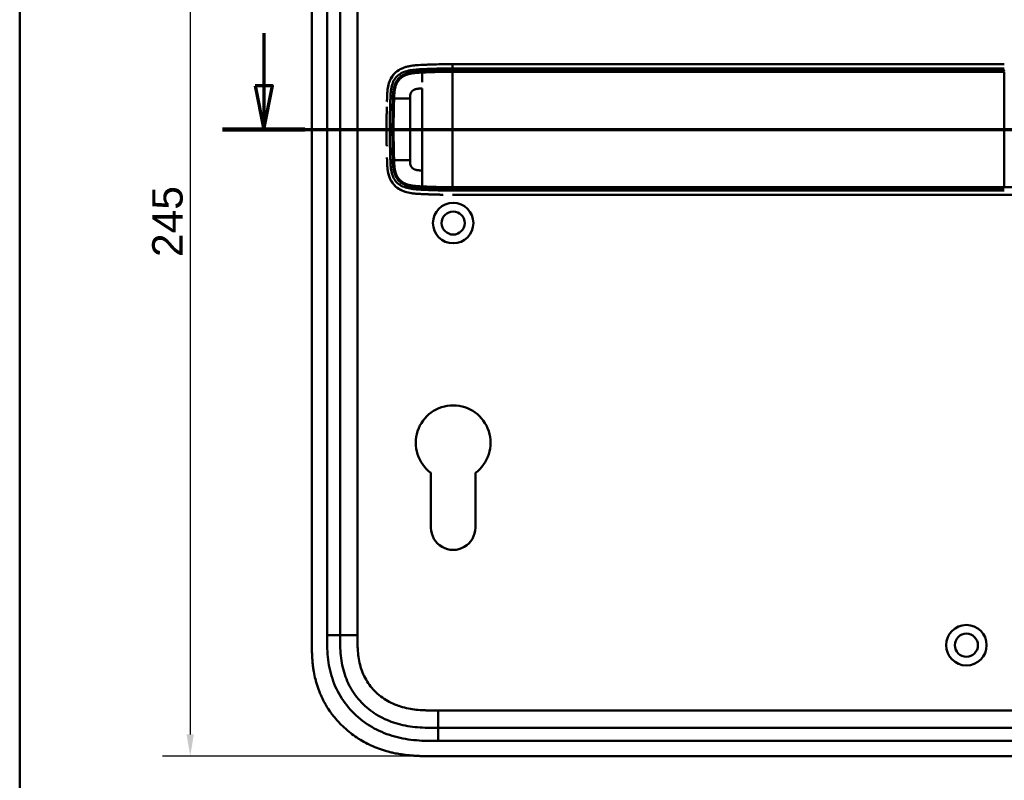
# Model space of a CAD drawing. Header units: millimetres. Extents: x 20 to 833, y 20 to 574.
# Tile 2 of 12: x 20 to 246, y 264 to 439. Entities that reach past the tile are written whole.
import ezdxf

# ---------------------------------------------------------------- set-up
doc = ezdxf.new("R2010")
doc.units = ezdxf.units.MM
doc.header["$LTSCALE"] = 2
for name, color, linetype, lineweight in [('Bemaßungen(DIN)', 7, 'Continuous', 25), ('Schnittansichtslinien(DIN)', 7, 'Continuous', 70), ('Sichtbare Kanten(DIN)', 7, 'Continuous', 50), ('Sichtbare tangentiale Kanten(DIN)', 7, 'Continuous', 50), ('Skizziergeometrie(DIN)', 7, 'Continuous', 50)]:
    doc.layers.add(name, color=color, linetype=linetype, lineweight=lineweight)
doc.styles.add('STANDARD-DIN~0', font='arial.ttf')
doc.dimstyles.new('CAD-LAN', dxfattribs={"dimscale": 2, "dimtxt": 3.5, "dimasz": 2.5, "dimexe": 3.175, "dimexo": 0, "dimgap": 0.8, "dimtad": 1, "dimrnd": 1e-08, "dimtxsty": 'STANDARD-DIN~0', "dimcen": 0.09, "dimdle": 10, "dimclrd": 250, "dimclre": 250, "dimclrt": 250, "dimadec": 0, "dimazin": 2, "dimtfac": 1, "dimtmove": 0, "dimatfit": 3, "dimfxl": 1, "dimtolj": 1, "dimtzin": 0, "dimlwd": 25, "dimlwe": 25, "dimarcsym": 0})

# ---------------------------------------------------------------- blocks, each defined once
blk = doc.blocks.new('Ränder Standardrahmen')
at = {"layer": 'Skizziergeometrie(DIN)', "flags": 128}
blk.add_lwpolyline([(10, 10), (10, 287), (410, 287), (410, 10), (10, 10)], dxfattribs=at)
blk = doc.blocks.new('2DTransSchnitt0')
at = {"layer": 'Schnittansichtslinien(DIN)', "linetype": 'Continuous'}
for p, q in [((38.06, 217.92), (38.06, 211.86)), ((37.06, 211.86), (38.06, 206.86)), ((39.06, 211.86), (37.06, 211.86)), ((38.06, 211.86), (38.06, 206.86)), ((38.06, 206.86), (39.06, 211.86)), ((33.33, 206.86), (163.25, 206.86))]:
    blk.add_line(p, q, dxfattribs=at)
at = {"layer": 'Schnittansichtslinien(DIN)', "linetype": 'Continuous', "lineweight": 140}
blk.add_line((33.33, 206.86), (42.79, 206.86), dxfattribs=at)
at = {"layer": 'Schnittansichtslinien(DIN)', "linetype": 'Continuous', "flags": 128}
blk.add_lwpolyline([(37.06, 211.86), (38.06, 206.86), (39.06, 211.86), (37.06, 211.86)], dxfattribs=at)
at = {"layer": 'Schnittansichtslinien(DIN)'}
blk.add_solid([(37.06, 211.86), (38.06, 206.86), (39.06, 211.86), (37.06, 211.86)], dxfattribs=at)
blk = doc.blocks.new('*D9')
at = {"layer": 'Bemaßungen(DIN)', "color": 250, "linetype": 'Continuous', "lineweight": 25, "true_color": 0x3f3f3f, "transparency": 16777216}
for p, q in [((115.21, 514.72), (52.86, 514.72)), ((59.21, 509.72), (59.21, 274.72)), ((115.21, 269.72), (52.86, 269.72))]:
    blk.add_line(p, q, dxfattribs=at)
at = {"layer": 'Bemaßungen(DIN)', "color": 250, "linetype": 'Continuous', "true_color": 0x3f3f3f, "transparency": 16777216}
for points in [[(58.37, 509.72), (60.04, 509.72), (59.21, 514.72)], [(58.37, 274.72), (60.04, 274.72), (59.21, 269.72)]]:
    blk.add_solid(points, dxfattribs=at)
at = {"layer": 'Defpoints', "color": 0, "linetype": 'Continuous', "transparency": 16777216}
for p in [(115.21, 514.72), (59.21, 269.72), (115.21, 269.72)]:
    blk.add_point(p, dxfattribs=at)
at = {"layer": 'Bemaßungen(DIN)', "color": 250, "linetype": 'Continuous', "lineweight": 25, "true_color": 0x3f3f3f, "transparency": 16777216, "insert": (50.46, 384.4), "char_height": 7, "attachment_point": 1, "rotation": 90, "style": 'STANDARD-DIN~0'}
blk.add_mtext('\\A1;245', dxfattribs=at)

msp = doc.modelspace()

# ---------------------------------------------------------------- linework, layer by layer
at = {"layer": 'Sichtbare Kanten(DIN)'}
for p, q in [((87.167, 487.938), (87.167, 296.506)), ((93.667, 486.938), (93.667, 297.506)), ((246.381, 428.719), (119.53, 428.719)), ((105.693, 416.722), (105.693, 416.722)), ((109.743, 416.722), (109.744, 416.722)), ((105.693, 410.722), (105.693, 410.722)), ((109.744, 410.722), (109.743, 410.722)), ((119.53, 398.719), (246.381, 398.719)), ((114.567, 322.222), (114.567, 334.798)), ((124.766, 334.797), (124.767, 322.222)), ((116.205, 276.222), (261.129, 276.222)), ((115.206, 269.722), (274.128, 269.722))]:
    msp.add_line(p, q, dxfattribs=at)
for centre, radius in [((119.667, 392.222), 4.65), ((119.667, 392.222), 2.65), ((237.667, 295.222), 4.65), ((237.667, 295.222), 2.65)]:
    msp.add_circle(centre, radius, dxfattribs=at)
for centre, radius, start, end in [((119.667, 413.722), 13.8, 106.81616, 106.8165), ((119.667, 413.722), 13.8, 79.06815, 79.07275), ((119.667, 413.722), 14, 75.42748, 75.43284), ((119.667, 413.722), 11.7, 148.01351, 148.01403), ((119.667, 413.722), 11.6, 148.81305, 148.81381), ((119.667, 413.722), 11.5, 149.64582, 149.64689), ((119.667, 413.722), 11.5, 210.35256, 210.35418), ((119.667, 413.722), 11.6, 211.18578, 211.18695), ((119.667, 413.722), 11.7, 211.98569, 211.98649), ((119.667, 413.721), 13.799, 253.28693, 253.28729), ((119.667, 413.722), 13.8, 280.78374, 280.78832), ((119.667, 413.722), 14, 284.46083, 284.46616), ((119.667, 341.722), 8.6, 306.36728, 233.62816), ((119.667, 322.222), 5.1, 180, 0.00251)]:
    msp.add_arc(centre, radius, start, end, dxfattribs=at)
for points, degree, knots in [([(111.584, 428.509), (110.502, 428.441), (109.414, 428.318), (107.739, 427.727), (107.13, 427.403), (106.076, 426.527), (105.66, 426.01), (104.971, 424.714), (104.772, 423.978), (104.568, 422.748), (104.523, 422.207), (104.495, 421.662)], 3, [-1.1255122, -1.1255122, -1.1255122, -1.1255122, -0.8348812, -0.8348812, -0.6468758, -0.6468758, -0.4644401, -0.4644401, -0.2506566, -0.2506566, -0.0864851, -0.0864851, -0.0864851, -0.0864851]), ([(110.742, 428.442), (110.742, 428.442), (110.743, 428.442), (110.744, 428.442), (110.745, 428.442), (110.749, 428.443), (110.751, 428.443), (110.767, 428.445), (110.781, 428.446), (111.085, 428.475), (111.379, 428.497), (113.239, 428.608), (114.813, 428.661), (117.434, 428.715), (118.482, 428.719), (119.53, 428.719)], 3, [0, 0, 0, 0, 0.00009264, 0.00009264, 0.00046302, 0.00046302, 0.00120364, 0.00120364, 0.00534922, 0.00534922, 0.09385067, 0.09385067, 0.56580638, 0.56580638, 0.8802723, 0.8802723, 0.8802723, 0.8802723]), ([(115.827, 428.681), (115.698, 428.677), (115.391, 428.669), (114.903, 428.654), (114.229, 428.631), (113.529, 428.604), (112.976, 428.579), (112.611, 428.562), (112.42, 428.553), (112.401, 428.552)], 5, [0.37850291, 0.37850291, 0.37850291, 0.37850291, 0.37850291, 0.37850291, 0.44282401, 0.53138881, 0.61995362, 0.70851842, 0.71828181, 0.71828181, 0.71828181, 0.71828181, 0.71828181, 0.71828181]), ([(104.98, 424.578), (104.98, 424.578), (104.98, 424.578), (104.981, 424.578), (104.981, 424.578), (104.981, 424.578), (104.981, 424.579), (104.981, 424.579), (104.981, 424.58), (104.982, 424.583), (104.983, 424.585), (104.986, 424.593), (104.988, 424.599), (104.997, 424.623), (105.003, 424.642), (105.03, 424.715), (105.051, 424.77), (105.094, 424.878), (105.116, 424.931), (105.15, 425.01), (105.161, 425.037), (105.179, 425.076), (105.185, 425.089), (105.194, 425.109), (105.197, 425.116), (105.201, 425.126), (105.203, 425.129), (105.205, 425.134), (105.206, 425.135), (105.207, 425.138), (105.208, 425.139), (105.208, 425.14), (105.208, 425.14), (105.209, 425.141), (105.209, 425.141), (105.209, 425.142), (105.209, 425.142), (105.209, 425.142), (105.209, 425.142), (105.209, 425.142), (105.209, 425.142), (105.209, 425.142)], 3, [0, 0, 0, 0, 0.000029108, 0.000029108, 0.000069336, 0.000069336, 0.000142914, 0.000142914, 0.000363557, 0.000363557, 0.001025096, 0.001025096, 0.003009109, 0.003009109, 0.008960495, 0.008960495, 0.026815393, 0.026815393, 0.044302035, 0.044302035, 0.053052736, 0.053052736, 0.057429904, 0.057429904, 0.059619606, 0.059619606, 0.060715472, 0.060715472, 0.061264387, 0.061264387, 0.061539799, 0.061539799, 0.061678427, 0.061678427, 0.061748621, 0.061748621, 0.061784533, 0.061784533, 0.061803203, 0.061803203, 0.061823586, 0.061823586, 0.061823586, 0.061823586]), ([(104.378, 417.545), (104.378, 417.545), (104.378, 417.545), (104.378, 417.546), (104.378, 417.546), (104.378, 417.546), (104.378, 417.547), (104.378, 417.548), (104.378, 417.55), (104.378, 417.554), (104.378, 417.558), (104.378, 417.572), (104.378, 417.583), (104.379, 417.626), (104.38, 417.659), (104.382, 417.788), (104.384, 417.885), (104.392, 418.274), (104.398, 418.565), (104.406, 418.879), (104.406, 418.901), (104.407, 418.927), (104.407, 418.932), (104.407, 418.939), (104.407, 418.942), (104.407, 418.946), (104.407, 418.946), (104.407, 418.947), (104.407, 418.948), (104.407, 418.948), (104.407, 418.948), (104.407, 418.948)], 3, [0, 0, 0, 0, 0.00003042, 0.00003042, 0.00007044, 0.00007044, 0.00019048, 0.00019048, 0.00055053, 0.00055053, 0.00163058, 0.00163058, 0.00487062, 0.00487062, 0.01459066, 0.01459066, 0.0437507, 0.0437507, 0.13123111, 0.13123111, 0.13788283, 0.13788283, 0.13913003, 0.13913003, 0.14006547, 0.14006547, 0.14024087, 0.14024087, 0.14037254, 0.14037254, 0.14038465, 0.14038465, 0.14038465, 0.14038465]), ([(104.44, 420.132), (104.44, 420.132), (104.44, 420.132), (104.44, 420.132), (104.44, 420.132), (104.44, 420.133), (104.44, 420.133), (104.441, 420.15), (104.441, 420.167), (104.442, 420.207), (104.443, 420.23), (104.447, 420.374), (104.451, 420.496), (104.458, 420.699), (104.46, 420.78), (104.464, 420.888), (104.465, 420.915), (104.466, 420.951), (104.466, 420.96), (104.467, 420.972), (104.467, 420.975), (104.467, 420.979), (104.467, 420.98), (104.467, 420.982), (104.467, 420.982), (104.467, 420.983), (104.467, 420.983), (104.467, 420.983)], 3, [0, 0, 0, 0, 0.000012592, 0.000012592, 0.000034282, 0.000034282, 0.000102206, 0.000102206, 0.005244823, 0.005244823, 0.012100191, 0.012100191, 0.048663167, 0.048663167, 0.073039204, 0.073039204, 0.081164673, 0.081164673, 0.083873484, 0.083873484, 0.084776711, 0.084776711, 0.085077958, 0.085077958, 0.085178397, 0.085178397, 0.085279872, 0.085279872, 0.085279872, 0.085279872]), ([(104.378, 417.545), (104.376, 417.45), (104.374, 417.354), (104.373, 417.259), (104.366, 416.847), (104.36, 416.435), (104.356, 416.023)], 3, [0.32448872, 0.32448872, 0.32448872, 0.32448872, 0.35285696, 0.35285696, 0.35285696, 0.47549945, 0.47549945, 0.47549945, 0.47549945]), ([(104.345, 414.479), (104.344, 414.226), (104.343, 413.972), (104.343, 413.719), (104.343, 413.464), (104.344, 413.209), (104.345, 412.954)], 3, [0.62936601, 0.62936601, 0.62936601, 0.62936601, 0.70537642, 0.70537642, 0.70537642, 0.78178643, 0.78178643, 0.78178643, 0.78178643]), ([(104.345, 414.479), (104.345, 414.479), (104.345, 414.48), (104.345, 414.48), (104.345, 414.48), (104.345, 414.481), (104.345, 414.481), (104.345, 414.483), (104.345, 414.484), (104.345, 414.489), (104.345, 414.493), (104.345, 414.507), (104.345, 414.518), (104.345, 414.561), (104.345, 414.593), (104.346, 414.723), (104.346, 414.82), (104.348, 415.209), (104.351, 415.5), (104.354, 415.847), (104.355, 415.901), (104.355, 415.977), (104.356, 415.997), (104.356, 416.019), (104.356, 416.02), (104.356, 416.021), (104.356, 416.021), (104.356, 416.022), (104.356, 416.022), (104.356, 416.023), (104.356, 416.023), (104.356, 416.023), (104.356, 416.023), (104.356, 416.023), (104.356, 416.023), (104.356, 416.023)], 3, [0, 0, 0, 0, 0.00006794, 0.00006794, 0.00010794, 0.00010794, 0.00022795, 0.00022795, 0.00058796, 0.00058796, 0.00166798, 0.00166798, 0.004908, 0.004908, 0.01462802, 0.01462802, 0.04378804, 0.04378804, 0.13126821, 0.13126821, 0.14767072, 0.14767072, 0.15382171, 0.15382171, 0.15411336, 0.15411336, 0.15425925, 0.15425925, 0.15433228, 0.15433228, 0.15436886, 0.15436886, 0.15438723, 0.15438723, 0.15440595, 0.15440595, 0.15440595, 0.15440595]), ([(104.356, 411.413), (104.356, 411.413), (104.356, 411.414), (104.356, 411.414), (104.356, 411.414), (104.356, 411.415), (104.356, 411.415), (104.356, 411.417), (104.356, 411.418), (104.356, 411.423), (104.356, 411.426), (104.356, 411.441), (104.355, 411.452), (104.355, 411.495), (104.355, 411.527), (104.353, 411.657), (104.352, 411.754), (104.349, 412.143), (104.347, 412.434), (104.346, 412.764), (104.345, 412.802), (104.345, 412.859), (104.345, 412.878), (104.345, 412.906), (104.345, 412.916), (104.345, 412.93), (104.345, 412.935), (104.345, 412.942), (104.345, 412.944), (104.345, 412.948), (104.345, 412.949), (104.345, 412.951), (104.345, 412.952), (104.345, 412.952), (104.345, 412.953), (104.345, 412.953), (104.345, 412.953), (104.345, 412.954), (104.345, 412.954), (104.345, 412.954), (104.345, 412.954), (104.345, 412.954), (104.345, 412.954), (104.345, 412.954)], 3, [0, 0, 0, 0, 0.00007709, 0.00007709, 0.00011709, 0.00011709, 0.0002371, 0.0002371, 0.00059712, 0.00059712, 0.00167714, 0.00167714, 0.00491717, 0.00491717, 0.0146372, 0.0146372, 0.04379722, 0.04379722, 0.13127739, 0.13127739, 0.14267197, 0.14267197, 0.1483693, 0.1483693, 0.15121801, 0.15121801, 0.15264242, 0.15264242, 0.15335469, 0.15335469, 0.15371088, 0.15371088, 0.15388903, 0.15388903, 0.15397816, 0.15397816, 0.15402279, 0.15402279, 0.15404516, 0.15404516, 0.15405641, 0.15405641, 0.15406792, 0.15406792, 0.15406792, 0.15406792]), ([(104.356, 411.413), (104.36, 411.002), (104.366, 410.591), (104.373, 410.178), (104.374, 410.083), (104.376, 409.987), (104.378, 409.891)], 3, [0.93532745, 0.93532745, 0.93532745, 0.93532745, 1.05789587, 1.05789587, 1.05789587, 1.08637381, 1.08637381, 1.08637381, 1.08637381]), ([(104.467, 406.456), (104.467, 406.456), (104.467, 406.456), (104.467, 406.457), (104.467, 406.457), (104.467, 406.457), (104.467, 406.458), (104.467, 406.459), (104.467, 406.461), (104.467, 406.465), (104.467, 406.469), (104.466, 406.483), (104.466, 406.494), (104.464, 406.537), (104.463, 406.57), (104.459, 406.699), (104.456, 406.796), (104.451, 406.966), (104.448, 407.039), (104.444, 407.166), (104.443, 407.221), (104.441, 407.28), (104.441, 407.286), (104.44, 407.294), (104.44, 407.298), (104.44, 407.303), (104.44, 407.304), (104.44, 407.305), (104.44, 407.305), (104.44, 407.306), (104.44, 407.306), (104.44, 407.306), (104.44, 407.306), (104.44, 407.306)], 3, [0, 0, 0, 0, 0.0000685, 0.0000685, 0.000108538, 0.000108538, 0.000228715, 0.000228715, 0.000589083, 0.000589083, 0.00166957, 0.00166957, 0.004910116, 0.004910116, 0.014630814, 0.014630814, 0.043792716, 0.043792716, 0.065662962, 0.065662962, 0.08206584, 0.08206584, 0.083603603, 0.083603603, 0.084757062, 0.084757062, 0.084973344, 0.084973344, 0.085135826, 0.085135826, 0.085162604, 0.085162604, 0.085174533, 0.085174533, 0.085174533, 0.085174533]), ([(111.572, 398.929), (110.376, 399.005), (109.166, 399.15), (107.428, 399.869), (106.854, 400.222), (105.872, 401.146), (105.492, 401.684), (104.913, 402.928), (104.739, 403.603), (104.61, 404.457), (104.59, 404.615), (104.572, 404.773)], 3, [0.0824985, 0.0824985, 0.0824985, 0.0824985, 0.4375462, 0.4375462, 0.6395491, 0.6395491, 0.838061, 0.838061, 1.045951, 1.045951, 1.0928074, 1.0928074, 1.0928074, 1.0928074]), ([(105.206, 402.303), (105.206, 402.303), (105.205, 402.303), (105.205, 402.303), (105.205, 402.304), (105.205, 402.304), (105.205, 402.304), (105.204, 402.306), (105.204, 402.307), (105.202, 402.311), (105.2, 402.315), (105.194, 402.328), (105.19, 402.337), (105.172, 402.376), (105.159, 402.405), (105.108, 402.523), (105.072, 402.612), (105.025, 402.735), (105.013, 402.769), (104.996, 402.815), (104.992, 402.828), (104.986, 402.845), (104.984, 402.85), (104.981, 402.857), (104.98, 402.86), (104.979, 402.864), (104.979, 402.865), (104.978, 402.867), (104.978, 402.867), (104.978, 402.868), (104.977, 402.868), (104.977, 402.869), (104.977, 402.869), (104.977, 402.869), (104.977, 402.869), (104.977, 402.869), (104.977, 402.869), (104.977, 402.87), (104.977, 402.87), (104.977, 402.87)], 3, [0, 0, 0, 0, 0.000053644, 0.000053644, 0.000093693, 0.000093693, 0.000213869, 0.000213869, 0.000574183, 0.000574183, 0.001654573, 0.001654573, 0.00489501, 0.00489501, 0.014615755, 0.014615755, 0.043784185, 0.043784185, 0.054719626, 0.054719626, 0.058820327, 0.058820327, 0.060417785, 0.060417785, 0.061217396, 0.061217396, 0.06161808, 0.06161808, 0.061819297, 0.061819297, 0.061920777, 0.061920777, 0.06197238, 0.06197238, 0.061999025, 0.061999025, 0.062013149, 0.062013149, 0.062029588, 0.062029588, 0.062029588, 0.062029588]), ([(110.701, 399), (110.757, 398.994), (110.814, 398.988), (110.871, 398.983), (111.15, 398.957), (111.427, 398.937), (111.707, 398.921)], 3, [1.11173243, 1.11173243, 1.11173243, 1.11173243, 1.12964673, 1.12964673, 1.12964673, 1.21762011, 1.21762011, 1.21762011, 1.21762011]), ([(111.707, 398.921), (111.707, 398.921), (111.707, 398.921), (111.706, 398.921), (111.706, 398.921), (111.706, 398.921), (111.705, 398.921), (111.704, 398.921), (111.703, 398.921), (111.698, 398.921), (111.695, 398.922), (111.681, 398.922), (111.671, 398.923), (111.63, 398.926), (111.599, 398.927), (111.477, 398.935), (111.385, 398.941), (111.156, 398.958), (111.018, 398.969), (110.83, 398.987), (110.779, 398.992), (110.723, 398.997), (110.718, 398.998), (110.71, 398.999), (110.706, 398.999), (110.702, 398.999), (110.702, 399), (110.702, 399), (110.701, 399), (110.701, 399), (110.701, 399), (110.701, 399), (110.701, 399), (110.701, 399), (110.701, 399), (110.701, 399)], 3, [0, 0, 0, 0, 0.00003166, 0.00003166, 0.00007175, 0.00007175, 0.00018596, 0.00018596, 0.00052834, 0.00052834, 0.00155512, 0.00155512, 0.00463506, 0.00463506, 0.01387454, 0.01387454, 0.04159373, 0.04159373, 0.08317482, 0.08317482, 0.09876655, 0.09876655, 0.10022823, 0.10022823, 0.10132469, 0.10132469, 0.10142448, 0.10142448, 0.10147482, 0.10147482, 0.10150042, 0.10150042, 0.10151366, 0.10151366, 0.10152856, 0.10152856, 0.10152856, 0.10152856]), ([(112.401, 398.885), (112.401, 398.885), (112.42, 398.884), (112.61, 398.875), (112.976, 398.859), (113.531, 398.834), (114.286, 398.805), (115.092, 398.776), (115.766, 398.758), (116.257, 398.746), (116.573, 398.74), (116.714, 398.738), (116.769, 398.737)], 5, [0, 0, 0, 0, 0, 0, 0.00002286, 0.00969157, 0.09825636, 0.18682115, 0.27538594, 0.36395073, 0.40823312, 0.43566831, 0.43566831, 0.43566831, 0.43566831, 0.43566831, 0.43566831]), ([(117.299, 398.729), (117.299, 398.729), (117.299, 398.729), (117.299, 398.729), (117.299, 398.729), (117.298, 398.729), (117.298, 398.729), (117.298, 398.729), (117.297, 398.729), (117.291, 398.729), (117.286, 398.729), (117.274, 398.729), (117.268, 398.729), (117.242, 398.73), (117.224, 398.73), (117.109, 398.731), (117.012, 398.733), (116.882, 398.735), (116.85, 398.735), (116.807, 398.736), (116.796, 398.736), (116.781, 398.737), (116.778, 398.737), (116.773, 398.737), (116.772, 398.737), (116.77, 398.737), (116.77, 398.737), (116.769, 398.737), (116.769, 398.737), (116.769, 398.737), (116.769, 398.737), (116.769, 398.737)], 3, [0, 0, 0, 0, 0.000010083, 0.000010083, 0.000030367, 0.000030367, 0.000084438, 0.000084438, 0.00022861, 0.00022861, 0.001766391, 0.001766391, 0.003816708, 0.003816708, 0.009284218, 0.009284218, 0.038444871, 0.038444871, 0.048164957, 0.048164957, 0.051405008, 0.051405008, 0.052485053, 0.052485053, 0.052845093, 0.052845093, 0.05296512, 0.05296512, 0.053005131, 0.053005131, 0.053043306, 0.053043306, 0.053043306, 0.053043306]), ([(273.009, 398.719), (272.624, 398.719), (272.257, 398.719), (271.452, 398.719), (271.033, 398.719), (269.768, 398.719), (268.879, 398.719), (266.007, 398.719), (263.926, 398.719), (258.779, 398.719), (255.67, 398.719), (250.509, 398.719), (248.445, 398.719), (246.381, 398.719)], 3, [0, 0, 0, 0, 0.1534173, 0.1534173, 0.3047718, 0.3047718, 0.5966116, 0.5966116, 1.2249955, 1.2249955, 2.1545342, 2.1545342, 2.7736042, 2.7736042, 2.7736042, 2.7736042]), ([(93.667, 297.506), (93.667, 296.706), (93.668, 295.123), (93.799, 292.816), (94.129, 290.599), (94.876, 287.77), (96.435, 284.492), (99.266, 281.149), (102.85, 278.607), (106.284, 277.244), (109.201, 276.607), (111.467, 276.33), (113.804, 276.223), (115.4, 276.222), (116.205, 276.222)], 3, [41.2275228, 41.2275228, 41.2275228, 41.2275228, 41.4710255, 41.7145268, 41.9580281, 42.2015293, 42.6885319, 43.1755344, 43.662537, 44.1495395, 44.3930408, 44.6365421, 44.8800433, 45.1235454, 45.1235454, 45.1235454, 45.1235454]), ([(87.167, 296.506), (87.167, 296.208), (87.167, 295.609), (87.173, 294.856), (87.185, 294.099), (87.203, 293.491), (87.237, 292.728), (87.275, 292.116), (87.35, 291.197), (87.452, 290.278), (87.663, 288.899), (87.918, 287.683), (88.325, 286.18), (88.725, 284.996), (89.317, 283.552), (89.863, 282.428), (90.633, 281.07), (91.318, 280.024), (92.252, 278.775), (93.06, 277.824), (94.141, 276.7), (95.058, 275.856), (96.266, 274.872), (97.277, 274.144), (98.592, 273.311), (99.681, 272.708), (101.083, 272.035), (102.233, 271.562), (103.7, 271.052), (104.893, 270.712), (106.25, 270.399), (107.161, 270.228), (108.076, 270.088), (108.687, 270.008), (109.45, 269.924), (110.061, 269.87), (110.824, 269.816), (111.433, 269.783), (112.346, 269.748), (113.557, 269.723), (114.608, 269.721), (115.206, 269.722)], 3, [0.00000945, 0.00000945, 0.00000945, 0.00000945, 0.02084254, 0.04167563, 0.05209218, 0.07292527, 0.08334182, 0.10417491, 0.11459146, 0.14584109, 0.16667419, 0.20834037, 0.22917346, 0.27083965, 0.29167274, 0.33333892, 0.35417201, 0.3958382, 0.41667129, 0.45833747, 0.47917057, 0.52083675, 0.54166984, 0.58333603, 0.60416912, 0.6458353, 0.66666839, 0.70833458, 0.72916767, 0.77083385, 0.79166695, 0.82291658, 0.83333313, 0.85416622, 0.86458277, 0.88541586, 0.89583241, 0.9166655, 0.92708204, 0.95833168, 0.99999787, 0.99999787, 0.99999787, 0.99999787])]:
    msp.add_open_spline(points, degree=degree, knots=knots, dxfattribs=at)
for points in [[(105.209, 425.142), (105.124, 424.958), (105.048, 424.769), (104.981, 424.578)], [(104.462, 420.821), (104.461, 420.814), (104.461, 420.806), (104.461, 420.798)], [(104.462, 406.617), (104.461, 406.624), (104.461, 406.632), (104.461, 406.639)], [(104.977, 402.87), (105.044, 402.677), (105.12, 402.488), (105.206, 402.303)]]:
    msp.add_open_spline(points, degree=3, dxfattribs=at)
at = {"layer": 'Sichtbare tangentiale Kanten(DIN)'}
for p, q in [((90.667, 297.506), (90.667, 486.938)), ((97.667, 486.938), (97.667, 297.506)), ((112.514, 427.106), (112.478, 427.565)), ((119.53, 427.729), (119.53, 427.271)), ((246.381, 426.975), (246.381, 400.463)), ((105.789, 420.798), (105.222, 420.798)), ((105.789, 406.639), (105.222, 406.639)), ((112.514, 400.331), (112.478, 399.872)), ((119.53, 400.166), (119.53, 399.709)), ((93.667, 297.506), (90.667, 297.506)), ((97.667, 297.506), (93.667, 297.506)), ((116.205, 280.222), (261.129, 280.222)), ((116.205, 276.222), (116.205, 280.222)), ((116.205, 276.222), (116.205, 273.222)), ((261.129, 273.222), (116.205, 273.222))]:
    msp.add_line(p, q, dxfattribs=at)
for centre, major_axis, start_param, end_param in [((112.526, 403.295), (0, 24.076), 0.0832448, 0.4855123), ((112.526, 424.087), (0, -24.021), 5.6792512, 6.0669039)]:
    msp.add_ellipse(centre, major_axis=major_axis, ratio=0.00001, start_param=start_param, end_param=end_param, dxfattribs=at)
for points, degree, knots in [([(110.742, 428.442), (110.277, 428.395), (109.811, 428.329), (109.347, 428.227), (108.841, 428.115), (108.337, 427.959), (107.857, 427.741), (107.376, 427.522), (106.919, 427.239), (106.51, 426.884), (106.101, 426.529), (105.744, 426.1), (105.462, 425.622), (105.37, 425.467), (105.286, 425.306), (105.209, 425.142)], 3, [0.89201073, 0.89201073, 0.89201073, 0.89201073, 1.03883948, 1.03883948, 1.03883948, 1.19916586, 1.19916586, 1.19916586, 1.35949224, 1.35949224, 1.35949224, 1.51981862, 1.51981862, 1.51981862, 1.57193431, 1.57193431, 1.57193431, 1.57193431]), ([(105.222, 420.798), (105.239, 421.318), (105.259, 421.825), (105.305, 422.314), (105.351, 422.805), (105.424, 423.28), (105.543, 423.733), (105.663, 424.187), (105.831, 424.619), (106.058, 425.011), (106.284, 425.402), (106.568, 425.753), (106.903, 426.052), (107.238, 426.35), (107.622, 426.596), (108.042, 426.791), (108.462, 426.987), (108.917, 427.132), (109.389, 427.239), (109.861, 427.345), (110.35, 427.413), (110.848, 427.461), (111.347, 427.508), (111.856, 427.536), (112.384, 427.561), (112.414, 427.562), (112.445, 427.564), (112.476, 427.565)], 3, [0, 0, 0, 0, 0.159971, 0.159971, 0.159971, 0.3202974, 0.3202974, 0.3202974, 0.4806238, 0.4806238, 0.4806238, 0.6409502, 0.6409502, 0.6409502, 0.8012765, 0.8012765, 0.8012765, 0.9616029, 0.9616029, 0.9616029, 1.1219293, 1.1219293, 1.1219293, 1.2822557, 1.2822557, 1.2822557, 1.2916213, 1.2916213, 1.2916213, 1.2916213]), ([(112.514, 427.106), (112.513, 427.106), (112.242, 427.093), (111.705, 427.065), (110.908, 427.014), (109.853, 426.891), (108.536, 426.529), (107.363, 425.836), (106.487, 424.773), (106.008, 423.472), (105.859, 422.405), (105.818, 421.598), (105.798, 421.066), (105.789, 420.798)], 5, [0, 0, 0, 0, 0, 0, 0.0004489, 0.1333037, 0.2661584, 0.3990131, 0.5318678, 0.6647225, 0.7975772, 0.9304319, 1.0644705, 1.0644705, 1.0644705, 1.0644705, 1.0644705, 1.0644705]), ([(106.084, 420.798), (106.093, 421.062), (106.112, 421.589), (106.154, 422.377), (106.299, 423.401), (106.752, 424.618), (107.562, 425.599), (108.654, 426.249), (109.912, 426.598), (110.939, 426.719), (111.724, 426.769), (112.257, 426.797), (112.526, 426.81)], 5, [18.8826218, 18.8826218, 18.8826218, 18.8826218, 18.8826218, 18.8826218, 19.0154411, 19.1482958, 19.2811505, 19.4140052, 19.5468599, 19.6797147, 19.8125694, 19.9453572, 19.9453572, 19.9453572, 19.9453572, 19.9453572, 19.9453572]), ([(112.477, 427.565), (112.477, 427.565), (112.654, 427.573), (113.009, 427.59), (113.553, 427.614), (114.29, 427.643), (115.201, 427.675), (116.089, 427.698), (116.961, 427.716), (117.836, 427.726), (118.524, 427.728), (119.011, 427.729), (119.347, 427.729), (119.53, 427.729)], 5, [0.00008405, 0.00008405, 0.00008405, 0.00008405, 0.00008405, 0.00008405, 0.00030268, 0.08886749, 0.17743229, 0.26599709, 0.35456189, 0.4431267, 0.5316915, 0.6202563, 0.7088211, 0.7088211, 0.7088211, 0.7088211, 0.7088211, 0.7088211]), ([(119.53, 427.271), (119.362, 427.271), (119.021, 427.271), (118.506, 427.271), (117.819, 427.27), (116.958, 427.256), (116.087, 427.242), (115.204, 427.215), (114.31, 427.186), (113.586, 427.155), (113.047, 427.131), (112.691, 427.115), (112.514, 427.106)], 5, [0, 0, 0, 0, 0, 0, 0.08482586, 0.17256087, 0.26029588, 0.3480309, 0.43576591, 0.52350093, 0.61123594, 0.69852104, 0.69852104, 0.69852104, 0.69852104, 0.69852104, 0.69852104]), ([(112.526, 426.81), (112.526, 426.81), (112.703, 426.818), (113.06, 426.835), (113.599, 426.859), (114.32, 426.889), (115.215, 426.919), (116.093, 426.946), (116.964, 426.959), (117.817, 426.974), (118.5, 426.974), (119.011, 426.974), (119.349, 426.974), (119.513, 426.974)], 5, [19.94535764, 19.94535764, 19.94535764, 19.94535764, 19.94535764, 19.94535764, 19.94542406, 20.03315907, 20.12089408, 20.2086291, 20.29636411, 20.38409913, 20.47183414, 20.55956915, 20.64266413, 20.64266413, 20.64266413, 20.64266413, 20.64266413, 20.64266413]), ([(119.522, 426.974), (119.529, 426.974), (122.674, 426.975), (129.01, 426.974), (138.565, 426.975), (151.243, 426.975), (167.093, 426.975), (182.96, 426.975), (198.813, 426.975), (213.08, 426.975), (225.77, 426.975), (235.283, 426.975), (241.624, 426.975), (244.795, 426.975), (246.381, 426.975)], 5, [20.6435054, 20.6435054, 20.6435054, 20.6435054, 20.6435054, 20.6435054, 20.6473042, 22.2329473, 23.8185904, 25.4042335, 26.9898766, 28.5755197, 30.1611628, 31.7468058, 32.5396274, 33.3326459, 33.3326459, 33.3326459, 33.3326459, 33.3326459, 33.3326459]), ([(119.53, 427.729), (124.824, 427.729), (130.1, 427.729), (135.384, 427.729), (154.733, 427.729), (174.081, 427.729), (193.447, 427.729), (206.452, 427.729), (219.417, 427.729), (232.428, 427.729), (237.076, 427.729), (241.737, 427.729), (246.381, 427.729)], 3, [0, 0, 0, 0, 1.5856418, 1.5856418, 1.5856418, 7.3915416, 7.3915416, 7.3915416, 11.2904322, 11.2904322, 11.2904322, 12.683632, 12.683632, 12.683632, 12.683632]), ([(246.381, 427.271), (246.38, 427.271), (244.795, 427.271), (241.624, 427.271), (235.283, 427.271), (225.769, 427.272), (213.08, 427.271), (198.813, 427.272), (182.96, 427.271), (167.093, 427.272), (151.237, 427.271), (138.561, 427.272), (129.008, 427.271), (122.674, 427.272), (119.53, 427.271)], 5, [0, 0, 0, 0, 0, 0, 0.0001149, 0.7929364, 1.585758, 3.1714011, 4.7570442, 6.3426873, 7.9283304, 9.5139735, 11.0996166, 12.6881676, 12.6881676, 12.6881676, 12.6881676, 12.6881676, 12.6881676]), ([(104.981, 424.578), (104.924, 424.415), (104.873, 424.25), (104.829, 424.085), (104.686, 423.551), (104.604, 423.01), (104.553, 422.472), (104.505, 421.972), (104.484, 421.476), (104.467, 420.983)], 3, [1.63041697, 1.63041697, 1.63041697, 1.63041697, 1.680145, 1.680145, 1.680145, 1.84047137, 1.84047137, 1.84047137, 1.98948416, 1.98948416, 1.98948416, 1.98948416]), ([(105.222, 406.639), (105.221, 406.664), (105.22, 406.691), (105.219, 406.717), (105.21, 407.004), (105.201, 407.293), (105.192, 407.583), (105.184, 407.874), (105.176, 408.165), (105.169, 408.457), (105.154, 409.042), (105.142, 409.63), (105.132, 410.216), (105.086, 412.977), (105.095, 415.707), (105.156, 418.465), (105.16, 418.637), (105.164, 418.808), (105.169, 418.98), (105.176, 419.272), (105.184, 419.564), (105.192, 419.854), (105.201, 420.144), (105.21, 420.434), (105.219, 420.72), (105.22, 420.746), (105.221, 420.772), (105.222, 420.798)], 3, [0, 0, 0, 0, 0.0080362, 0.0080362, 0.0080362, 0.096166, 0.096166, 0.096166, 0.1842959, 0.1842959, 0.1842959, 0.3605556, 0.3605556, 0.3605556, 1.1901476, 1.1901476, 1.1901476, 1.2418542, 1.2418542, 1.2418542, 1.3299841, 1.3299841, 1.3299841, 1.418114, 1.418114, 1.418114, 1.4261482, 1.4261482, 1.4261482, 1.4261482]), ([(105.789, 420.798), (105.789, 420.798), (105.777, 420.446), (105.757, 419.741), (105.724, 418.673), (105.7, 417.262), (105.674, 415.488), (105.67, 413.719), (105.674, 411.949), (105.7, 410.176), (105.724, 408.765), (105.757, 407.696), (105.777, 406.992), (105.789, 406.639)], 5, [0.0000012, 0.0000012, 0.0000012, 0.0000012, 0.0000012, 0.0000012, 0.0000376, 0.1769417, 0.3538457, 0.5307497, 0.7076537, 0.8845577, 1.0614618, 1.2383658, 1.415305, 1.415305, 1.415305, 1.415305, 1.415305, 1.415305]), ([(106.084, 406.639), (106.084, 406.639), (106.084, 406.642), (106.072, 406.996), (106.052, 407.703), (106.019, 408.77), (105.994, 410.183), (105.968, 411.952), (105.964, 413.719), (105.968, 415.485), (105.994, 417.257), (106.019, 418.67), (106.052, 419.737), (106.072, 420.444), (106.084, 420.798)], 5, [17.4648757, 17.4648757, 17.4648757, 17.4648757, 17.4648757, 17.4648757, 17.4649058, 17.4661327, 17.6430367, 17.8199407, 17.9968447, 18.1737487, 18.3506528, 18.5275568, 18.7044608, 18.8826218, 18.8826218, 18.8826218, 18.8826218, 18.8826218, 18.8826218]), ([(104.467, 406.456), (104.484, 405.963), (104.505, 405.467), (104.553, 404.966), (104.604, 404.428), (104.686, 403.886), (104.829, 403.353), (104.872, 403.191), (104.922, 403.029), (104.977, 402.87)], 3, [0.01848073, 0.01848073, 0.01848073, 0.01848073, 0.1676881, 0.1676881, 0.1676881, 0.32801454, 0.32801454, 0.32801454, 0.37673844, 0.37673844, 0.37673844, 0.37673844]), ([(112.478, 399.872), (112.446, 399.874), (112.414, 399.875), (112.383, 399.877), (111.855, 399.902), (111.347, 399.929), (110.849, 399.977), (110.35, 400.024), (109.862, 400.092), (109.389, 400.199), (108.917, 400.305), (108.462, 400.45), (108.042, 400.646), (107.622, 400.842), (107.238, 401.087), (106.903, 401.386), (106.568, 401.684), (106.284, 402.035), (106.058, 402.427), (105.831, 402.819), (105.663, 403.251), (105.544, 403.704), (105.424, 404.158), (105.351, 404.632), (105.305, 405.123), (105.259, 405.613), (105.239, 406.12), (105.222, 406.639)], 3, [36.6222122, 36.6222122, 36.6222122, 36.6222122, 36.6318135, 36.6318135, 36.6318135, 36.79214, 36.79214, 36.79214, 36.9524664, 36.9524664, 36.9524664, 37.1127929, 37.1127929, 37.1127929, 37.2731193, 37.2731193, 37.2731193, 37.4334457, 37.4334457, 37.4334457, 37.5937722, 37.5937722, 37.5937722, 37.7540986, 37.7540986, 37.7540986, 37.9140671, 37.9140671, 37.9140671, 37.9140671]), ([(105.789, 406.639), (105.789, 406.637), (105.798, 406.369), (105.818, 405.836), (105.86, 405.029), (106.009, 403.961), (106.488, 402.663), (107.365, 401.599), (108.539, 400.907), (109.857, 400.546), (110.911, 400.423), (111.707, 400.372), (112.244, 400.344), (112.514, 400.331)], 5, [18.8815067, 18.8815067, 18.8815067, 18.8815067, 18.8815067, 18.8815067, 18.8826968, 19.0156183, 19.1485397, 19.2814612, 19.4143827, 19.5473042, 19.6802257, 19.8131472, 19.9459825, 19.9459825, 19.9459825, 19.9459825, 19.9459825, 19.9459825]), ([(112.526, 400.628), (112.258, 400.641), (111.726, 400.668), (110.941, 400.718), (109.915, 400.839), (108.657, 401.187), (107.564, 401.837), (106.753, 402.817), (106.299, 404.035), (106.154, 405.06), (106.112, 405.848), (106.093, 406.375), (106.084, 406.639)], 5, [0, 0, 0, 0, 0, 0, 0.1323154, 0.2652369, 0.3981584, 0.5310799, 0.6640014, 0.7969228, 0.9298443, 1.0627357, 1.0627357, 1.0627357, 1.0627357, 1.0627357, 1.0627357]), ([(105.206, 402.303), (105.283, 402.136), (105.368, 401.973), (105.462, 401.815), (105.744, 401.337), (106.102, 400.908), (106.51, 400.553), (106.919, 400.198), (107.376, 399.916), (107.856, 399.697), (108.337, 399.478), (108.84, 399.322), (109.347, 399.211), (109.797, 399.111), (110.249, 399.046), (110.701, 399)], 3, [0.43542627, 0.43542627, 0.43542627, 0.43542627, 0.48834098, 0.48834098, 0.48834098, 0.64866741, 0.64866741, 0.64866741, 0.80899385, 0.80899385, 0.80899385, 0.96932029, 0.96932029, 0.96932029, 1.11173243, 1.11173243, 1.11173243, 1.11173243]), ([(119.522, 399.709), (119.242, 399.709), (118.963, 399.709), (118.684, 399.709), (118.539, 399.709), (118.394, 399.71), (118.249, 399.711), (118.105, 399.711), (117.961, 399.713), (117.816, 399.714), (117.671, 399.715), (117.526, 399.716), (117.381, 399.718), (117.236, 399.719), (117.092, 399.722), (116.947, 399.724), (116.803, 399.726), (116.658, 399.729), (116.513, 399.731), (116.368, 399.734), (116.223, 399.737), (116.077, 399.741), (115.785, 399.748), (115.492, 399.756), (115.194, 399.765), (114.897, 399.774), (114.595, 399.784), (114.291, 399.796), (113.987, 399.807), (113.68, 399.819), (113.376, 399.832), (113.071, 399.845), (112.771, 399.858), (112.478, 399.872)], 3, [35.91738638, 35.91738638, 35.91738638, 35.91738638, 36.00219131, 36.00219131, 36.00219131, 36.0464737, 36.0464737, 36.0464737, 36.0907561, 36.0907561, 36.0907561, 36.13503849, 36.13503849, 36.13503849, 36.17932089, 36.17932089, 36.17932089, 36.22360328, 36.22360328, 36.22360328, 36.26788568, 36.26788568, 36.26788568, 36.35645047, 36.35645047, 36.35645047, 36.44501526, 36.44501526, 36.44501526, 36.53358005, 36.53358005, 36.53358005, 36.62221221, 36.62221221, 36.62221221, 36.62221221]), ([(112.514, 400.331), (112.514, 400.331), (112.692, 400.323), (113.049, 400.306), (113.589, 400.282), (114.313, 400.251), (115.207, 400.222), (116.09, 400.195), (116.96, 400.182), (117.818, 400.167), (118.501, 400.167), (119.012, 400.167), (119.35, 400.166), (119.515, 400.166)], 5, [19.94598273, 19.94598273, 19.94598273, 19.94598273, 19.94598273, 19.94598273, 19.94606864, 20.03373866, 20.12140868, 20.2090787, 20.29674872, 20.38441874, 20.47208877, 20.55975879, 20.64297049, 20.64297049, 20.64297049, 20.64297049, 20.64297049, 20.64297049]), ([(119.53, 400.463), (119.362, 400.463), (119.021, 400.463), (118.508, 400.463), (117.822, 400.464), (116.966, 400.478), (116.096, 400.491), (115.218, 400.519), (114.323, 400.548), (113.601, 400.579), (113.061, 400.602), (112.704, 400.619), (112.526, 400.628)], 5, [15.70314896, 15.70314896, 15.70314896, 15.70314896, 15.70314896, 15.70314896, 15.78784381, 15.87551383, 15.96318385, 16.05085387, 16.13852389, 16.22619391, 16.31386394, 16.40213792, 16.40213792, 16.40213792, 16.40213792, 16.40213792, 16.40213792]), ([(119.522, 400.166), (119.53, 400.166), (122.675, 400.165), (129.011, 400.166), (138.565, 400.166), (151.243, 400.166), (167.093, 400.166), (182.96, 400.166), (198.813, 400.166), (213.08, 400.166), (225.771, 400.166), (235.284, 400.166), (241.625, 400.166), (244.796, 400.166), (246.381, 400.166)], 5, [20.6437384, 20.6437384, 20.6437384, 20.6437384, 20.6437384, 20.6437384, 20.6474288, 22.2330696, 23.8187104, 25.4043512, 26.989992, 28.5756328, 30.1612736, 31.7469144, 32.5397348, 33.3329244, 33.3329244, 33.3329244, 33.3329244, 33.3329244, 33.3329244]), ([(246.381, 400.463), (243.738, 400.462), (241.095, 400.463), (235.811, 400.463), (233.168, 400.463), (225.24, 400.463), (219.953, 400.463), (209.382, 400.463), (204.097, 400.463), (193.528, 400.463), (188.243, 400.463), (177.671, 400.463), (172.383, 400.463), (161.811, 400.463), (156.528, 400.463), (145.962, 400.463), (140.676, 400.463), (130.084, 400.463), (124.769, 400.461), (119.53, 400.463)], 3, [3.0147053, 3.0147053, 3.0147053, 3.0147053, 3.8078678, 3.8078678, 4.6006882, 4.6006882, 6.186329, 6.186329, 7.7719698, 7.7719698, 9.3576106, 9.3576106, 10.9432514, 10.9432514, 12.5288922, 12.5288922, 14.114533, 14.114533, 15.703149, 15.703149, 15.703149, 15.703149]), ([(246.381, 399.709), (236.426, 399.708), (226.441, 399.709), (216.495, 399.709), (196.066, 399.709), (175.592, 399.709), (155.154, 399.709), (148.569, 399.709), (141.979, 399.709), (135.382, 399.709), (130.077, 399.709), (124.762, 399.708), (119.53, 399.709)], 3, [23.2299829, 23.2299829, 23.2299829, 23.2299829, 26.2168354, 26.2168354, 26.2168354, 32.3515912, 32.3515912, 32.3515912, 34.3279835, 34.3279835, 34.3279835, 35.9173864, 35.9173864, 35.9173864, 35.9173864]), ([(274.894, 400.469), (274.065, 400.469), (273.137, 400.469), (272.11, 400.468), (271.596, 400.468), (271.06, 400.468), (270.507, 400.468), (269.953, 400.468), (269.383, 400.468), (268.8, 400.468), (268.218, 400.468), (267.623, 400.468), (267.021, 400.467), (266.419, 400.467), (265.81, 400.467), (265.196, 400.467), (264.583, 400.466), (263.964, 400.466), (263.344, 400.466), (262.723, 400.466), (262.1, 400.465), (261.476, 400.465), (260.851, 400.465), (260.225, 400.465), (259.598, 400.464), (258.97, 400.464), (258.342, 400.464), (257.714, 400.464), (257.085, 400.464), (256.456, 400.463), (255.826, 400.463), (255.196, 400.463), (254.567, 400.463), (253.937, 400.463), (253.307, 400.463), (252.677, 400.463), (252.047, 400.463), (251.417, 400.463), (250.787, 400.463), (250.157, 400.463), (249.527, 400.463), (248.897, 400.463), (248.267, 400.463), (247.639, 400.463), (247.01, 400.463), (246.381, 400.463)], 3, [-0.0090822, -0.0090822, -0.0090822, -0.0090822, 0.368934, 0.368934, 0.368934, 0.5579421, 0.5579421, 0.5579421, 0.7469502, 0.7469502, 0.7469502, 0.9359583, 0.9359583, 0.9359583, 1.1249664, 1.1249664, 1.1249664, 1.3139745, 1.3139745, 1.3139745, 1.5029826, 1.5029826, 1.5029826, 1.6919907, 1.6919907, 1.6919907, 1.8809988, 1.8809988, 1.8809988, 2.0700069, 2.0700069, 2.0700069, 2.259015, 2.259015, 2.259015, 2.4480231, 2.4480231, 2.4480231, 2.6370312, 2.6370312, 2.6370312, 2.8260393, 2.8260393, 2.8260393, 3.0147053, 3.0147053, 3.0147053, 3.0147053]), ([(116.205, 273.222), (115.4, 273.222), (113.753, 273.223), (111.229, 273.337), (108.707, 273.644), (105.39, 274.366), (101.412, 275.94), (97.22, 278.912), (93.887, 282.844), (92.049, 286.713), (91.182, 290.003), (90.809, 292.526), (90.668, 295.06), (90.667, 296.706), (90.667, 297.506)], 3, [41.2275225, 41.2275225, 41.2275225, 41.2275225, 41.4710252, 41.7145264, 41.9580277, 42.201529, 42.6885315, 43.1755341, 43.6625366, 44.1495392, 44.3930404, 44.6365417, 44.880043, 45.123546, 45.123546, 45.123546, 45.123546]), ([(97.667, 297.506), (97.667, 297.271), (97.667, 297.036), (97.667, 296.8), (97.668, 296.657), (97.669, 296.513), (97.67, 296.369), (97.67, 296.297), (97.671, 296.225), (97.671, 296.154), (97.673, 296.01), (97.675, 295.866), (97.677, 295.722), (97.679, 295.646), (97.68, 295.57), (97.682, 295.494), (97.684, 295.418), (97.686, 295.341), (97.688, 295.265), (97.692, 295.113), (97.697, 294.961), (97.704, 294.803), (97.716, 294.494), (97.732, 294.2), (97.754, 293.896), (97.755, 293.888), (97.756, 293.881), (97.756, 293.873), (97.802, 293.256), (97.868, 292.667), (97.964, 292.078), (97.966, 292.069), (97.967, 292.06), (97.969, 292.052), (98.067, 291.453), (98.198, 290.862), (98.362, 290.292), (98.364, 290.282), (98.367, 290.272), (98.371, 290.261)], 3, [0, 0, 0, 0, 0.07060207, 0.07060207, 0.07060207, 0.11373454, 0.11373454, 0.11373454, 0.13530078, 0.13530078, 0.13530078, 0.17843325, 0.17843325, 0.17843325, 0.20129346, 0.20129346, 0.20129346, 0.22415366, 0.22415366, 0.22415366, 0.26987408, 0.26987408, 0.26987408, 0.35911937, 0.35911937, 0.35911937, 0.36131491, 0.36131491, 0.36131491, 0.54166811, 0.54166811, 0.54166811, 0.54438603, 0.54438603, 0.54438603, 0.72751094, 0.72751094, 0.72751094, 0.73075248, 0.73075248, 0.73075248, 0.73075248]), ([(98.371, 290.261), (98.541, 289.671), (98.748, 289.099), (98.991, 288.55), (99.24, 287.985), (99.534, 287.431), (99.863, 286.906), (100.194, 286.378), (100.567, 285.87), (100.971, 285.396), (101.377, 284.92), (101.821, 284.469), (102.29, 284.055), (102.758, 283.642), (103.257, 283.261), (103.778, 282.916), (104.297, 282.572), (104.842, 282.261), (105.401, 281.988), (105.96, 281.716), (106.541, 281.477), (107.128, 281.276), (107.131, 281.275), (107.134, 281.274), (107.138, 281.273), (107.717, 281.074), (108.314, 280.908), (108.913, 280.774), (108.918, 280.773), (108.924, 280.772), (108.929, 280.771), (109.519, 280.639), (110.111, 280.538), (110.711, 280.461), (110.72, 280.46), (110.729, 280.458), (110.739, 280.457), (111.332, 280.381), (111.92, 280.33), (112.537, 280.294), (112.544, 280.293), (112.552, 280.293), (112.559, 280.292), (112.865, 280.275), (113.159, 280.262), (113.46, 280.252), (113.77, 280.242), (114.079, 280.235), (114.386, 280.231), (114.995, 280.222), (115.6, 280.222), (116.205, 280.222)], 3, [0, 0, 0, 0, 0.1818471, 0.1818471, 0.1818471, 0.3687122, 0.3687122, 0.3687122, 0.5566899, 0.5566899, 0.5566899, 0.7451003, 0.7451003, 0.7451003, 0.9328992, 0.9328992, 0.9328992, 1.1203708, 1.1203708, 1.1203708, 1.3077792, 1.3077792, 1.3077792, 1.3088638, 1.3088638, 1.3088638, 1.4939899, 1.4939899, 1.4939899, 1.4956398, 1.4956398, 1.4956398, 1.6777905, 1.6777905, 1.6777905, 1.6806002, 1.6806002, 1.6806002, 1.8606637, 1.8606637, 1.8606637, 1.8628262, 1.8628262, 1.8628262, 1.9520853, 1.9520853, 1.9520853, 2.0438684, 2.0438684, 2.0438684, 2.2253748, 2.2253748, 2.2253748, 2.2253748])]:
    msp.add_open_spline(points, degree=degree, knots=knots, dxfattribs=at)
for points, degree in [([(119.53, 428.719), (119.53, 428.719), (119.53, 428.719), (119.53, 428.498), (119.53, 428.133), (119.53, 427.729)], 5), ([(119.53, 426.974), (119.528, 424.826), (119.527, 417.947), (119.527, 409.491), (119.528, 402.612), (119.53, 400.463)], 5), ([(109.743, 420.798), (109.745, 421.463), (109.735, 422.039), (109.987, 422.551), (110.408, 422.92), (111.045, 423.125), (111.727, 423.117), (112.526, 423.119)], 7), ([(112.526, 423.119), (112.526, 420.044), (112.526, 415.941), (112.526, 411.496), (112.526, 407.394), (112.526, 404.319)], 5), ([(106.084, 420.798), (106.835, 420.798), (107.569, 420.798), (108.293, 420.798), (109.015, 420.798), (109.743, 420.798)], 5), ([(109.743, 406.639), (109.743, 409.469), (109.743, 412.302), (109.744, 415.135), (109.743, 417.969), (109.743, 420.798)], 5), ([(106.084, 406.639), (106.835, 406.639), (107.569, 406.639), (108.293, 406.639), (109.015, 406.639), (109.743, 406.639)], 5), ([(109.743, 406.639), (109.745, 405.974), (109.735, 405.398), (109.986, 404.887), (110.409, 404.516), (111.044, 404.313), (111.727, 404.32), (112.526, 404.319)], 7), ([(111.707, 398.921), (111.937, 398.908), (112.167, 398.896), (112.401, 398.885)], 3)]:
    msp.add_open_spline(points, degree=degree, dxfattribs=at)

# ---------------------------------------------------------------- block references
at = {"xscale": 2, "yscale": 2, "zscale": 2}
msp.add_blockref('Ränder Standardrahmen', (0, 0), dxfattribs=at)
at = {"layer": 'Schnittansichtslinien(DIN)', "xscale": 2, "yscale": 2, "zscale": 2}
msp.add_blockref('2DTransSchnitt0', (0, 0), dxfattribs=at)

# ---------------------------------------------------------------- dimensions: what is measured, and where the dimension line sits
at = {"layer": 'Bemaßungen(DIN)', "color": 250, "linetype": 'Continuous', "lineweight": 25, "true_color": 0x3f3f3f}
dim = msp.add_linear_dim(base=(59.206, 269.722), p1=(115.206, 514.722), p2=(115.206, 269.722), angle=270, dimstyle='CAD-LAN', override={"dimgap": 0.8, "dimdec": 2, "dimtol": 0, "dimlim": 0, "dimtp": 0, "dimtm": 0, "dimtdec": 2, "dimtofl": 0, "dimatfit": 1}, dxfattribs=at)
dim.commit()
dim.dimension.update_dxf_attribs({"geometry": '*D9', "text_midpoint": (59.206, 392.222), "dimtype": 160})

doc.saveas('drawing.dxf')
